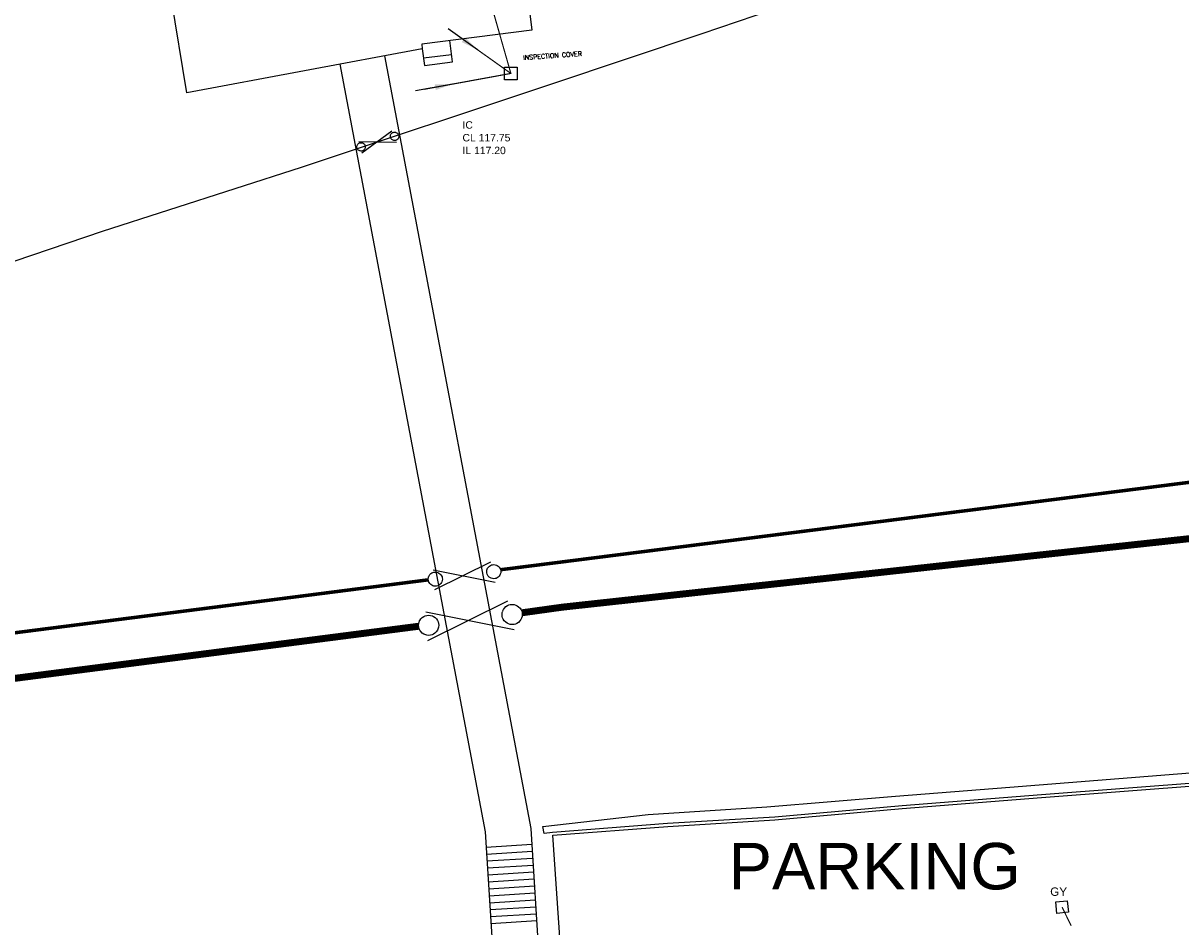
# Model space of a CAD drawing. Extents: x 14683 to 402730, y 286898 to 590920.
# Tile 16 of 39: x 104250 to 154084, y 496596 to 535501. Entities that reach past the tile are written whole.
import ezdxf

# ---------------------------------------------------------------- set-up
doc = ezdxf.new("R2010")
doc.units = 0
doc.header["$LTSCALE"] = 1500
doc.header["$MEASUREMENT"] = 0
for name, pattern in [('01-SITE PLAN$0$ECL-001', [100, 50, 0, 50]), ('CENTRE', [2, 1.25, -0.25, 0.25, -0.25]), ('DASHED', [0.75, 0.5, -0.25])]:
    doc.linetypes.add(name, pattern=pattern)
doc.layers.get('0').update_dxf_attribs({"linetype": 'CONTINUOUS'})
for name, color, linetype in [('01-SITE PLAN$0$_NIBSC_A fence 2', 7, 'CONTINUOUS'), ('01-SITE PLAN$0$_NIBSC_A fence 3', 7, 'CONTINUOUS'), ('01-SITE PLAN$0$_NIBSC_A fence elect', 7, 'CONTINUOUS'), ('01-SITE PLAN$0$_NIBSC_A gate', 7, 'CONTINUOUS'), ('01-SITE PLAN$0$_NIBSC_A gate 2', 7, 'CONTINUOUS'), ('01-SITE PLAN$0$_NIBSC_A gate 3', 7, 'CONTINUOUS'), ('01-SITE PLAN$0$_NIBSC_A site plan', 7, 'CONTINUOUS'), ('01-SITE PLAN$0$_NIBSC_S text', 7, 'CONTINUOUS'), ('_NIBSC_PH efws', 10, 'CENTRE'), ('_NIBSC_PH efws text', 10, 'CONTINUOUS'), ('_NIBSC_PH inspection covers', 6, 'CONTINUOUS'), ('_NIBSC_PH sws', 160, 'DASHED'), ('_NIBSC_PH sws gulley', 210, 'CONTINUOUS'), ('Xref', 7, 'CONTINUOUS')]:
    doc.layers.add(name, color=color, linetype=linetype)
doc.styles.add('01-SITE PLAN$0$Standard', font='arial.ttf')
doc.styles.add('DEFAULT', font='Simplex')
doc.styles.get("Standard").update_dxf_attribs({"font": 'arial.ttf'})
doc.dimstyles.new('NIBSC 1-200', dxfattribs={"dimscale": 300, "dimtxt": 2.5, "dimasz": 2.5, "dimexe": 1.25, "dimexo": 0.625, "dimtad": 1, "dimdec": 0, "dimdsep": 46, "dimtxsty": 'Standard', "dimcen": 2.5, "dimclrd": 256, "dimclre": 256, "dimadec": 0, "dimazin": 0, "dimtfac": 1, "dimtdec": 0, "dimtmove": 0, "dimatfit": 2, "dimfxl": 1, "dimlwd": -1, "dimlwe": -1, "dimarcsym": 0})

# ---------------------------------------------------------------- blocks, each defined once
blk = doc.blocks.new('ECBL29')
at = {"color": 0, "linetype": 'ByBlock'}
blk.add_lwpolyline([(-0.5, -0.5), (-0.5, 0.5), (0.5, 0.5), (0.5, -0.5), (-0.5, -0.5)], dxfattribs=at)
blk = doc.blocks.new('01-SITE PLAN$0$ECBL2')
at = {"color": 0, "linetype": 'ByBlock'}
blk.add_lwpolyline([(-0.5, -0.03125), (-0.5, 0.03125), (-0.48438, 0.125), (-0.45313, 0.21875), (-0.40625, 0.29688), (-0.35938, 0.35938), (-0.29688, 0.40625), (-0.21875, 0.45313), (-0.125, 0.48438), (-0.03125, 0.5), (0.03125, 0.5), (0.125, 0.48438), (0.21875, 0.45313), (0.29688, 0.40625), (0.35938, 0.35938), (0.40625, 0.29688), (0.45313, 0.21875), (0.48438, 0.125), (0.5, 0.03125), (0.5, -0.03125), (0.48438, -0.125), (0.45313, -0.21875), (0.40625, -0.29688), (0.35938, -0.35938), (0.29688, -0.40625), (0.21875, -0.45313), (0.125, -0.48438), (0.03125, -0.5), (-0.03125, -0.5), (-0.125, -0.48438), (-0.21875, -0.45313), (-0.29688, -0.40625), (-0.35938, -0.35938), (-0.40625, -0.29688), (-0.45313, -0.21875), (-0.48438, -0.125), (-0.5, -0.04688)], dxfattribs=at)
blk = doc.blocks.new('01-SITE PLAN')
at = {"layer": '01-SITE PLAN$0$_NIBSC_A fence 2', "const_width": 150}
for points in [[(683251, 246114), (728392, 251844), (752401, 263123), (758643, 265283), (763925, 264443), (768727, 263123), (771608, 264203), (775090, 267323), (777010, 267803), (781812, 267563), (793892, 266933), (796747, 267158), (798990, 267449)], [(595073, 234781), (680138, 245679)]]:
    blk.add_lwpolyline(points, dxfattribs=at)
at = {"layer": '01-SITE PLAN$0$_NIBSC_A fence 3', "linetype": '01-SITE PLAN$0$ECL-001'}
blk.add_lwpolyline([(624442, 245711), (624455, 245705), (658768, 258190), (666108, 260694), (674684, 263452), (685456, 267026), (691922, 269196), (697918, 271246), (701306, 272332), (699746, 278118), (697470, 286256), (696126, 291588), (704684, 293678), (705752, 293940), (712910, 295978), (726584, 299119)], dxfattribs=at)
blk.add_lwpolyline([(624442, 245711), (624455, 245705), (658768, 258190), (666108, 260694), (674684, 263452), (685456, 267026), (691922, 269196), (697918, 271246), (701306, 272332), (699746, 278118), (697470, 286256), (696126, 291588), (704684, 293678), (705752, 293940), (712910, 295978), (726584, 299119)], dxfattribs=at)
at = {"layer": '01-SITE PLAN$0$_NIBSC_A fence elect', "const_width": 300}
for points in [[(798148, 265506), (755360, 259573), (747762, 255982), (739008, 251812), (730243, 249484), (712850, 247446), (685904, 244502), (684176, 244261)], [(679721, 243680), (653787, 240335), (608552, 234457), (593902, 232630), (597793, 194110), (603679, 173549), (608830, 162279)]]:
    blk.add_lwpolyline(points, dxfattribs=at)
at = {"layer": '01-SITE PLAN$0$_NIBSC_A gate'}
for points in [[(683554, 244758), (680104, 243059)], [(680030, 244302), (683832, 243547)]]:
    blk.add_lwpolyline(points, dxfattribs=at)
at = {"layer": '01-SITE PLAN$0$_NIBSC_A gate 2'}
for points in [[(682821, 246433), (680406, 245244)], [(680354, 246114), (683016, 245585)]]:
    blk.add_lwpolyline(points, dxfattribs=at)
at = {"layer": '01-SITE PLAN$0$_NIBSC_A gate 3'}
for points in [[(678565, 264992), (677275, 264042)], [(677153, 264547), (678768, 264516)]]:
    blk.add_lwpolyline(points, dxfattribs=at)
at = {"layer": '01-SITE PLAN$0$_NIBSC_A site plan'}
for p, q in [((682581, 234826), (682949, 229085)), ((682623, 234174), (684590, 234300)), ((682642, 233875), (684609, 234001)), ((682661, 233575), (684628, 233702)), ((682680, 233276), (684647, 233402)), ((682699, 232977), (684666, 233103)), ((682719, 232677), (684686, 232804)), ((682738, 232378), (684705, 232504)), ((682757, 232079), (684724, 232205)), ((682776, 231779), (684743, 231905)), ((682796, 231480), (684762, 231606)), ((682815, 231180), (684782, 231307)), ((682834, 230881), (684801, 231007))]:
    blk.add_line(p, q, dxfattribs=at)
at = {"layer": '01-SITE PLAN$0$_NIBSC_A site plan', "linetype": '01-SITE PLAN$0$ECL-001'}
for points in [[(669744, 266650), (668882, 271860), (676190, 273068), (676026, 274066), (683832, 275342), (684596, 269346), (679854, 268742), (679880, 268544), (669744, 266650)], [(679880, 268544), (679970, 267828), (681182, 267982), (681064, 268896)], [(679930, 268146), (681140, 268300)], [(685072, 235062), (689600, 235582), (694706, 235910), (700254, 236366), (705170, 236760), (718805, 237831), (718871, 237361), (706530, 236430), (700540, 235950), (695062, 235468), (690442, 235182), (685484, 234800), (685124, 234760), (685072, 235062)]]:
    blk.add_lwpolyline(points, dxfattribs=at)
at = {"layer": '01-SITE PLAN$0$_NIBSC_A site plan'}
for points in [[(678258, 268241), (684546, 234977), (684916, 229211)], [(676332, 267881), (682581, 234826)]]:
    blk.add_lwpolyline(points, dxfattribs=at)
at = {"layer": '01-SITE PLAN$0$_NIBSC_A site plan', "linetype": '01-SITE PLAN$0$ECL-001'}
blk.add_lwpolyline([(677202, 228716), (685856, 229271, 0.411765), (685865, 229282), (685820, 230080), (685500, 234686), (690444, 235066), (695062, 235352), (700540, 235836), (706530, 236314), (718585, 237224)], format="xyb", dxfattribs=at)
at = {"layer": '01-SITE PLAN$0$_NIBSC_A gate', "xscale": 863.9999999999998, "yscale": 863.9999999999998, "zscale": 863.9999999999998, "rotation": 334.6731118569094}
for p in [(683749, 244187), (680152, 243722)]:
    blk.add_blockref('01-SITE PLAN$0$ECBL2', p, dxfattribs=at)
at = {"layer": '01-SITE PLAN$0$_NIBSC_A gate 2', "xscale": 604.7999999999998, "yscale": 604.7999999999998, "zscale": 604.7999999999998, "rotation": 334.6731118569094}
for p in [(682957, 246033), (680439, 245708)]:
    blk.add_blockref('01-SITE PLAN$0$ECBL2', p, dxfattribs=at)
at = {"layer": '01-SITE PLAN$0$_NIBSC_A gate 3', "xscale": 359.9999999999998, "yscale": 359.9999999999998, "zscale": 359.9999999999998, "rotation": 344.7934311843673}
for p in [(678687, 264772), (677245, 264318)]:
    blk.add_blockref('01-SITE PLAN$0$ECBL2', p, dxfattribs=at)
at = {"layer": '01-SITE PLAN$0$_NIBSC_A site plan', "style": '01-SITE PLAN$0$Standard', "flags": 3}
blk.add_attdef('ISI_MICROGDS_OBJECT_NAME', (687240, 149030), '', height=0.05, rotation=4.169, dxfattribs=at)
at = {"layer": '01-SITE PLAN$0$_NIBSC_S text', "insert": (693070, 234352), "char_height": 2000, "width": 20217.21, "attachment_point": 1, "style": '01-SITE PLAN$0$Standard'}
blk.add_mtext('{\\Fhelv|c0;PARKING}', dxfattribs=at)

msp = doc.modelspace()

# ---------------------------------------------------------------- linework, layer by layer
at = {"layer": '_NIBSC_PH efws', "const_width": 50}
msp.add_lwpolyline([(121481, 532648), (125243, 533336), (119955, 551896), (118321, 557090)], dxfattribs=at)
at = {"layer": '_NIBSC_PH efws', "ltscale": 0.5, "const_width": 50}
msp.add_lwpolyline([(125243, 533336), (122956, 534963)], dxfattribs=at)
at = {"layer": '_NIBSC_PH sws', "const_width": 50}
msp.add_lwpolyline([(148971, 497448), (149364, 496637)], dxfattribs=at)

# ---------------------------------------------------------------- block references
at = {"layer": '_NIBSC_PH inspection covers', "xscale": 540, "yscale": 540, "zscale": 540}
msp.add_blockref('ECBL29', (125243, 533334), dxfattribs=at)
msp.add_blockref('ECBL29', (125243, 533334), dxfattribs=at)
at = {"layer": '_NIBSC_PH sws gulley', "xscale": 499.9999999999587, "yscale": 499.9999999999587, "zscale": 499.9999999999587, "rotation": 5.711893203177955}
msp.add_blockref('ECBL29', (148973, 497449), dxfattribs=at)
at = {"layer": 'Xref'}
msp.add_blockref('01-SITE PLAN', (-558449, 265856), dxfattribs=at)

# ---------------------------------------------------------------- texts
at = {"layer": '_NIBSC_PH efws text'}
for s, p in [('IC', (123162, 530958)), ('CL 117.75', (123162, 530410)), ('IL 117.20', (123162, 529861))]:
    msp.add_text(s, height=320, dxfattribs=at).set_placement(p)
at = {"layer": '_NIBSC_PH inspection covers', "insert": (125764, 534113), "char_height": 200, "width": 2792, "attachment_point": 1, "rotation": 4, "style": 'DEFAULT'}
msp.add_mtext('INSPECTION COVER', dxfattribs=at)
at = {"layer": '_NIBSC_PH sws gulley'}
msp.add_text('GY', height=360, dxfattribs=at).set_placement((148460, 497931))

# ---------------------------------------------------------------- leaders
at = {"layer": '_NIBSC_PH efws'}
for points in [[(123811, 534354), (122546, 535256)], [(122729, 532876), (121141, 532590)]]:
    msp.add_leader(points, dimstyle='NIBSC 1-200', override={"dimgap": 0.625, "dimtad": 0}, dxfattribs=at)

doc.saveas('drawing.dxf')
